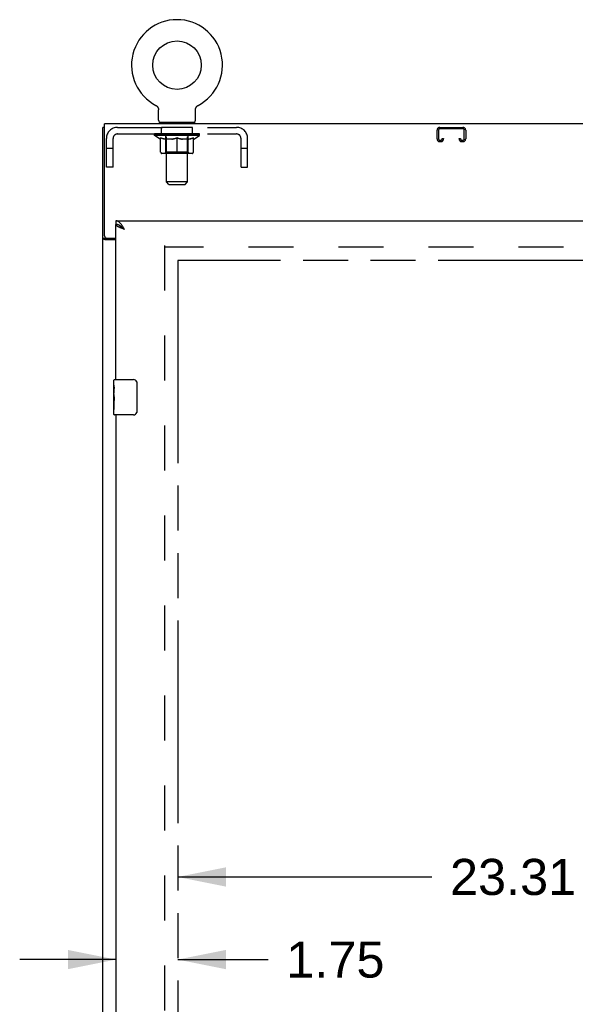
# Model space of a CAD drawing. Header units: inches. Extents: x 0 to 232, y 0 to 150.
# Tile 8 of 17: x 44 to 59, y 88 to 115. Entities that reach past the tile are written whole.
import ezdxf

# ---------------------------------------------------------------- set-up
doc = ezdxf.new("R2010")
doc.units = ezdxf.units.IN
doc.header["$LTSCALE"] = 12.75
doc.header["$MEASUREMENT"] = 0
doc.linetypes.add('HIDDEN', pattern=[0.2, 0.1, -0.1])
doc.linetypes.add('PHANTOM', pattern=[0.8, 0.45, -0.05, 0.1, -0.05, 0.1, -0.05])
doc.layers.get('0').update_dxf_attribs({"linetype": 'CONTINUOUS'})
for name, color, linetype in [('02___PRT_ALL_AXES', 7, 'CONTINUOUS'), ('AVAILABLE_DOOR_SPACE', 7, 'CONTINUOUS'), ('DEFAULT_2', 8, 'HIDDEN'), ('DIMENSIONS', 7, 'CONTINUOUS')]:
    doc.layers.add(name, color=color, linetype=linetype)
doc.styles.get("Standard").update_dxf_attribs({"font": 'arial.ttf'})
doc.dimstyles.new('DIMSTYLE_1', dxfattribs={"dimtxt": 1.022727, "dimasz": 1.363636, "dimexe": 0.09, "dimexo": 0.07, "dimgap": 0.0375, "dimtad": 0, "dimtih": 1, "dimtoh": 1, "dimzin": 4, "dimdsep": 46, "dimtxsty": 'Standard', "dimblk": '_FILLED', "dimblk1": '_FILLED', "dimblk2": '_FILLED', "dimcen": 0.09, "dimazin": 1, "dimtfac": 1, "dimtdec": 3, "dimtofl": 0, "dimtmove": 0, "dimatfit": 3, "dimldrblk": '_FILLED', "dimfxl": 1, "dimtolj": 1, "dimtzin": 4, "dimarcsym": 0})

# ---------------------------------------------------------------- blocks, each defined once
blk = doc.blocks.new('_FILLED')
at = {"color": 0, "linetype": 'ByBlock'}
blk.add_solid([(0, 0), (-1, 0.2), (-1, -0.2)], dxfattribs=at)
blk = doc.blocks.new('*D15')
at = {"layer": 'DIMENSIONS', "color": 2, "linetype": 'Continuous'}
for p, q in [((47.984, 91.118), (55.184, 91.118)), ((71.296, 91.118), (59.781, 91.118))]:
    blk.add_line(p, q, dxfattribs=at)
at = {"layer": 'DIMENSIONS', "color": 2, "linetype": 'Continuous', "xscale": 1.3636363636, "yscale": 1.3636363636, "zscale": 1.3636363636, "rotation": 180}
blk.add_blockref('_FILLED', (47.984, 91.118), dxfattribs=at)
at = {"layer": 'DIMENSIONS', "color": 2, "linetype": 'Continuous', "xscale": 1.3636363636, "yscale": 1.3636363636, "zscale": 1.3636363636}
blk.add_blockref('_FILLED', (71.296, 91.118), dxfattribs=at)
at = {"layer": 'DIMENSIONS', "color": 2, "linetype": 'Continuous', "insert": (57.483, 91.63), "char_height": 1.0227, "width": 3.57384, "attachment_point": 2, "line_spacing_factor": 0.9}
blk.add_mtext('23.31', dxfattribs=at)
blk = doc.blocks.new('*D16')
at = {"layer": 'DIMENSIONS', "color": 2, "linetype": 'Continuous'}
for p, q in [((46.234, 88.778), (43.507, 88.778)), ((47.984, 88.778), (50.548, 88.778))]:
    blk.add_line(p, q, dxfattribs=at)
at = {"layer": 'DIMENSIONS', "color": 2, "linetype": 'Continuous', "xscale": 1.3636363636, "yscale": 1.3636363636, "zscale": 1.3636363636}
blk.add_blockref('_FILLED', (46.234, 88.778), dxfattribs=at)
at = {"layer": 'DIMENSIONS', "color": 2, "linetype": 'Continuous', "xscale": 1.3636363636, "yscale": 1.3636363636, "zscale": 1.3636363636, "rotation": 180}
blk.add_blockref('_FILLED', (47.984, 88.778), dxfattribs=at)
at = {"layer": 'DIMENSIONS', "color": 2, "linetype": 'Continuous', "insert": (51.059, 89.289), "char_height": 1.0227, "width": 2.77923, "attachment_point": 1, "line_spacing_factor": 0.9}
blk.add_mtext('1.75', dxfattribs=at)

msp = doc.modelspace()

# ---------------------------------------------------------------- linework, layer by layer
at = {"color": 7, "linetype": 'Continuous'}
for p, q in [((47.363, 112.976), (47.363, 112.976)), ((47.363, 112.976), (47.368, 112.973)), ((47.364, 112.975), (47.366, 112.974)), ((47.368, 112.973), (47.372, 112.971)), ((47.372, 112.971), (47.377, 112.968)), ((47.377, 112.968), (47.381, 112.965)), ((47.381, 112.965), (47.385, 112.962)), ((48.541, 112.962), (48.545, 112.965)), ((48.545, 112.965), (48.549, 112.968)), ((48.549, 112.968), (48.554, 112.971)), ((48.554, 112.971), (48.558, 112.973)), ((48.554, 112.971), (48.555, 112.971)), ((48.558, 112.973), (48.563, 112.976)), ((48.56, 112.974), (48.561, 112.975)), ((48.563, 112.976), (48.563, 112.976)), ((47.385, 112.962), (47.389, 112.958)), ((47.389, 112.958), (47.393, 112.955)), ((47.393, 112.955), (47.397, 112.951)), ((47.397, 112.951), (47.401, 112.948)), ((47.4, 112.948), (47.404, 112.944)), ((47.404, 112.944), (47.407, 112.94)), ((47.407, 112.94), (47.411, 112.936)), ((47.411, 112.936), (47.414, 112.931)), ((47.414, 112.931), (47.417, 112.927)), ((47.417, 112.927), (47.419, 112.923)), ((47.419, 112.923), (47.422, 112.918)), ((47.422, 112.918), (47.425, 112.913)), ((47.424, 112.914), (47.427, 112.909)), ((47.427, 112.909), (47.429, 112.904)), ((47.429, 112.904), (47.431, 112.899)), ((47.431, 112.899), (47.433, 112.894)), ((47.433, 112.894), (47.434, 112.889)), ((47.434, 112.889), (47.436, 112.884)), ((47.436, 112.884), (47.437, 112.879)), ((47.437, 112.879), (47.438, 112.874)), ((47.438, 112.874), (47.439, 112.869)), ((47.44, 112.556), (47.44, 112.849)), ((48.486, 112.858), (48.487, 112.864)), ((48.486, 112.853), (48.486, 112.858)), ((48.486, 112.853), (48.486, 112.858)), ((48.486, 112.849), (48.486, 112.853)), ((48.486, 112.556), (48.486, 112.849)), ((48.487, 112.869), (48.488, 112.874)), ((48.487, 112.864), (48.487, 112.869)), ((48.488, 112.874), (48.489, 112.879)), ((48.489, 112.879), (48.49, 112.884)), ((48.49, 112.884), (48.492, 112.889)), ((48.492, 112.889), (48.493, 112.894)), ((48.493, 112.894), (48.495, 112.899)), ((48.495, 112.899), (48.497, 112.904)), ((48.497, 112.904), (48.499, 112.909)), ((48.499, 112.909), (48.501, 112.914)), ((48.504, 112.918), (48.506, 112.923)), ((48.506, 112.923), (48.509, 112.927)), ((48.509, 112.927), (48.512, 112.931)), ((48.512, 112.931), (48.515, 112.936)), ((48.515, 112.936), (48.519, 112.94)), ((48.518, 112.94), (48.522, 112.944)), ((48.522, 112.944), (48.525, 112.948)), ((48.525, 112.948), (48.529, 112.951)), ((48.529, 112.951), (48.533, 112.955)), ((48.533, 112.955), (48.537, 112.958)), ((48.537, 112.958), (48.541, 112.962)), ((47.463, 112.487), (47.463, 112.457)), ((48.463, 112.487), (47.463, 112.487)), ((48.463, 112.487), (48.463, 112.457)), ((45.911, 112.353), (45.859, 112.353)), ((46.234, 109.707), (46.234, 109.603)), ((46.357, 109.561), (46.347, 109.568)), ((45.963, 109.205), (45.859, 109.205)), ((45.963, 109.205), (45.963, 109.217)), ((46.174, 105.046), (46.174, 105.192)), ((46.189, 105.207), (46.729, 105.207)), ((46.829, 105.107), (46.829, 104.307)), ((46.174, 104.789), (46.174, 104.822)), ((46.174, 104.592), (46.174, 104.623)), ((46.174, 104.222), (46.174, 104.361)), ((46.729, 104.207), (46.189, 104.207))]:
    msp.add_line(p, q, dxfattribs=at)
at = {"color": 3, "linetype": 'Continuous'}
for p, q in [((45.911, 109.277), (45.911, 112.457)), ((105.807, 112.457), (45.911, 112.457)), ((45.859, 40.561), (45.859, 112.353)), ((46.234, 109.707), (74.921, 109.707)), ((46.234, 105.207), (46.234, 109.603)), ((46.234, 109.165), (45.929, 109.165)), ((45.971, 109.217), (46.234, 109.217)), ((46.234, 104.207), (46.234, 78.957))]:
    msp.add_line(p, q, dxfattribs=at)
at = {"color": 7, "linetype": 'Continuous'}
for points in [[(47.439, 112.869), (47.439, 112.864), (47.44, 112.858)], [(47.439, 112.864), (47.44, 112.858), (47.44, 112.853), (47.44, 112.849)], [(48.501, 112.913), (48.504, 112.918), (48.507, 112.923)], [(46.347, 109.568), (46.337, 109.574), (46.326, 109.579), (46.316, 109.584), (46.306, 109.588), (46.296, 109.592), (46.285, 109.596), (46.275, 109.598), (46.265, 109.6), (46.255, 109.602), (46.244, 109.603), (46.234, 109.603)], [(46.48, 109.461), (46.47, 109.467), (46.46, 109.474), (46.45, 109.48), (46.44, 109.487), (46.431, 109.493), (46.421, 109.499), (46.412, 109.506), (46.403, 109.512), (46.395, 109.519), (46.387, 109.525), (46.38, 109.532), (46.373, 109.538), (46.366, 109.545), (46.361, 109.551), (46.355, 109.558), (46.351, 109.564), (46.35, 109.566)], [(46.48, 109.461), (46.47, 109.47), (46.46, 109.479), (46.45, 109.488), (46.439, 109.497), (46.429, 109.506), (46.419, 109.515), (46.409, 109.524), (46.398, 109.532), (46.388, 109.54), (46.378, 109.547), (46.367, 109.555), (46.357, 109.561)], [(45.979, 109.19), (45.976, 109.191), (45.974, 109.193), (45.972, 109.194), (45.97, 109.195), (45.968, 109.197), (45.966, 109.198), (45.965, 109.2), (45.964, 109.201), (45.963, 109.202), (45.963, 109.204), (45.963, 109.205)], [(46.003, 109.165), (46.003, 109.167), (46.003, 109.169), (46.003, 109.17), (46.002, 109.172), (46.001, 109.174), (46, 109.175), (45.999, 109.177), (45.998, 109.179), (45.996, 109.18), (45.994, 109.182), (45.992, 109.183), (45.99, 109.184), (45.988, 109.185), (45.986, 109.187), (45.984, 109.188), (45.979, 109.19)], [(46.822, 105.143), (46.824, 105.138), (46.826, 105.132), (46.827, 105.126), (46.828, 105.12), (46.829, 105.113), (46.829, 105.107)], [(46.829, 104.307), (46.829, 104.301), (46.828, 104.295), (46.827, 104.288), (46.826, 104.282), (46.824, 104.277), (46.822, 104.271)]]:
    msp.add_lwpolyline(points, dxfattribs=at)
at = {"color": 3, "linetype": 'Continuous'}
for points in [[(46.388, 109.598), (46.378, 109.611), (46.367, 109.623), (46.357, 109.635), (46.347, 109.646), (46.337, 109.656), (46.326, 109.666), (46.316, 109.674), (46.306, 109.682), (46.296, 109.688), (46.285, 109.694), (46.275, 109.699), (46.265, 109.702), (46.255, 109.705), (46.244, 109.707), (46.234, 109.707)], [(46.34, 109.515), (46.328, 109.521), (46.317, 109.526), (46.306, 109.532), (46.296, 109.537), (46.286, 109.543), (46.278, 109.548), (46.27, 109.554), (46.262, 109.559), (46.256, 109.565), (46.25, 109.57), (46.245, 109.576), (46.241, 109.581), (46.238, 109.587), (46.236, 109.592), (46.234, 109.598), (46.234, 109.603)], [(46.48, 109.461), (46.451, 109.472), (46.436, 109.477), (46.421, 109.483), (46.407, 109.488), (46.393, 109.493), (46.379, 109.499), (46.366, 109.504), (46.353, 109.51), (46.34, 109.515)], [(46.48, 109.461), (46.47, 109.477), (46.46, 109.493), (46.45, 109.509), (46.439, 109.524), (46.429, 109.54), (46.419, 109.555), (46.409, 109.57), (46.398, 109.584), (46.388, 109.598)], [(45.929, 109.165), (45.927, 109.166), (45.924, 109.168), (45.921, 109.169), (45.918, 109.171), (45.915, 109.172), (45.911, 109.174), (45.907, 109.175), (45.903, 109.177), (45.899, 109.178), (45.894, 109.179), (45.89, 109.181), (45.887, 109.182), (45.883, 109.183), (45.88, 109.185), (45.877, 109.186), (45.874, 109.187), (45.871, 109.189), (45.868, 109.191), (45.866, 109.192), (45.864, 109.194), (45.862, 109.196), (45.861, 109.198), (45.86, 109.199), (45.86, 109.201), (45.859, 109.203), (45.859, 109.205)]]:
    msp.add_lwpolyline(points, dxfattribs=at)
at = {"color": 7, "linetype": 'Continuous'}
msp.add_circle((47.963, 114.115), 0.688, dxfattribs=at)
for centre, radius, start, end in [((47.963, 114.115), 1.288, 297.7005, 242.2995), ((47.509, 112.556), 0.069, 180, 270), ((48.417, 112.556), 0.069, 270, 360), ((46.189, 105.192), 0.015, 90, 180), ((46.729, 105.107), 0.1, 21.1999, 90), ((46.189, 104.222), 0.015, 180, 270), ((46.729, 104.307), 0.1, 270, 338.7946)]:
    msp.add_arc(centre, radius, start, end, dxfattribs=at)
at = {"color": 3, "linetype": 'Continuous'}
msp.add_arc((45.971, 109.277), 0.06, 180, 270, dxfattribs=at)
at = {"layer": '02___PRT_ALL_AXES', "color": 8, "linetype": 'HIDDEN'}
for p, q in [((47.525, 112.166), (47.525, 112.353)), ((48.4, 112.353), (47.525, 112.353)), ((48.4, 112.166), (47.525, 112.166)), ((48.4, 112.166), (48.4, 112.353))]:
    msp.add_line(p, q, dxfattribs=at)
at = {"layer": '02___PRT_ALL_AXES', "color": 7, "linetype": 'Continuous'}
for p, q in [((46.174, 105.046), (46.174, 105.192)), ((46.174, 104.789), (46.174, 105.046)), ((46.18, 104.99), (46.174, 104.99)), ((46.181, 104.822), (46.181, 104.959)), ((46.174, 104.822), (46.181, 104.822)), ((46.174, 104.222), (46.174, 104.786)), ((46.176, 104.759), (46.174, 104.759)), ((46.174, 104.628), (46.18, 104.628)), ((46.175, 104.761), (46.177, 104.739)), ((46.174, 104.592), (46.181, 104.592)), ((46.174, 104.529), (46.181, 104.529)), ((46.174, 104.361), (46.181, 104.361)), ((46.181, 104.361), (46.181, 104.592))]:
    msp.add_line(p, q, dxfattribs=at)
for points in [[(46.174, 105.046), (46.174, 105.043), (46.174, 105.038), (46.175, 105.033), (46.177, 105.019)], [(46.177, 105.019), (46.178, 105.012), (46.178, 105.004), (46.179, 104.995)], [(46.179, 104.995), (46.18, 104.986), (46.18, 104.977), (46.181, 104.968), (46.181, 104.959)], [(46.174, 104.789), (46.174, 104.781), (46.175, 104.771), (46.175, 104.761)], [(46.177, 104.739), (46.178, 104.728), (46.179, 104.716), (46.18, 104.703), (46.18, 104.691), (46.181, 104.678), (46.181, 104.665), (46.181, 104.652), (46.18, 104.64), (46.18, 104.627), (46.179, 104.615), (46.178, 104.603)]]:
    msp.add_lwpolyline(points, dxfattribs=at)
msp.add_ellipse((46.437, 104.623), major_axis=(0.263, 0), ratio=0.432808, start_param=-3.141593, end_param=-2.961605, dxfattribs=at)
at = {"layer": 'AVAILABLE_DOOR_SPACE', "color": 4, "linetype": 'PHANTOM'}
for p, q in [((47.984, 108.582), (47.984, 48.332)), ((71.296, 108.582), (47.984, 108.582))]:
    msp.add_line(p, q, dxfattribs=at)
at = {"layer": 'DEFAULT_2', "color": 8, "linetype": 'HIDDEN'}
for p, q in [((47.371, 112.971), (47.372, 112.971)), ((48.563, 112.976), (48.563, 112.976)), ((47.65, 112.487), (47.65, 112.457)), ((47.663, 110.806), (47.663, 112.453)), ((48.263, 110.806), (48.263, 112.453)), ((48.275, 112.487), (48.275, 112.457)), ((46.28, 112.353), (49.646, 112.353)), ((46.28, 112.166), (49.646, 112.166)), ((47.33, 112.125), (47.33, 112.172)), ((47.339, 112.165), (47.339, 112.172)), ((47.348, 112.162), (47.348, 112.165)), ((47.348, 112.162), (48.578, 112.162)), ((47.357, 112.162), (47.357, 112.165)), ((47.358, 112.162), (47.358, 112.165)), ((47.368, 112.165), (47.368, 112.172)), ((47.384, 112.162), (47.384, 112.165)), ((47.386, 112.162), (47.386, 112.165)), ((47.415, 112.165), (47.415, 112.172)), ((47.429, 112.162), (47.429, 112.165)), ((47.432, 112.162), (47.432, 112.165)), ((47.636, 112.165), (47.435, 112.165)), ((47.478, 112.165), (47.478, 112.172)), ((47.479, 112.162), (47.479, 112.165)), ((47.48, 112.162), (47.48, 112.165)), ((47.483, 112.162), (47.483, 112.165)), ((47.49, 112.162), (47.49, 112.165)), ((47.49, 112.162), (47.49, 112.165)), ((47.494, 112.162), (47.494, 112.165)), ((47.497, 112.162), (47.497, 112.166)), ((47.501, 112.162), (47.501, 112.165)), ((47.516, 112.162), (47.516, 112.165)), ((47.534, 112.162), (47.534, 112.168)), ((47.534, 112.162), (47.534, 112.165)), ((47.554, 112.162), (47.554, 112.165)), ((47.554, 112.162), (47.554, 112.165)), ((47.556, 112.165), (47.556, 112.172)), ((47.566, 112.162), (47.566, 112.165)), ((47.57, 112.162), (47.57, 112.165)), ((47.579, 112.162), (47.579, 112.165)), ((47.59, 112.162), (47.59, 112.169)), ((47.606, 112.162), (47.606, 112.165)), ((47.609, 112.162), (47.609, 112.165)), ((47.636, 112.162), (47.636, 112.165)), ((47.703, 112.165), (47.641, 112.165)), ((47.646, 112.165), (47.646, 112.172)), ((47.653, 112.162), (47.653, 112.165)), ((47.658, 112.162), (47.658, 112.165)), ((47.664, 112.162), (47.664, 112.171)), ((47.668, 112.162), (47.668, 112.165)), ((47.679, 112.162), (47.679, 112.165)), ((47.703, 112.162), (47.703, 112.165)), ((47.778, 112.165), (47.719, 112.165)), ((47.739, 112.162), (47.739, 112.165)), ((47.746, 112.165), (47.746, 112.172)), ((47.75, 112.162), (47.75, 112.165)), ((47.752, 112.162), (47.752, 112.171)), ((47.755, 112.162), (47.755, 112.165)), ((47.763, 112.162), (47.763, 112.166)), ((47.778, 112.162), (47.778, 112.165)), ((47.858, 112.165), (47.804, 112.165)), ((47.817, 112.162), (47.817, 112.165)), ((47.849, 112.165), (47.963, 112.172)), ((47.853, 112.165), (47.853, 112.172)), ((47.854, 112.172), (47.853, 112.172)), ((47.854, 112.165), (47.854, 112.172)), ((47.854, 112.162), (47.854, 112.165)), ((47.857, 112.162), (47.857, 112.166)), ((47.858, 112.162), (47.858, 112.165)), ((47.859, 112.162), (47.859, 112.165)), ((47.942, 112.165), (47.894, 112.165)), ((47.899, 112.162), (47.899, 112.165)), ((47.942, 112.162), (47.942, 112.165)), ((47.96, 112.166), (47.96, 112.165)), ((47.96, 112.162), (47.96, 112.166)), ((47.96, 112.162), (47.96, 112.165)), ((47.963, 112.165), (47.963, 112.172)), ((47.966, 112.162), (47.966, 112.166)), ((47.966, 112.166), (47.966, 112.165)), ((47.966, 112.162), (47.966, 112.165)), ((47.968, 112.165), (48.032, 112.165)), ((47.984, 112.162), (47.984, 112.165)), ((48, 112.165), (48, 112.17)), ((48, 112.17), (48.077, 112.165)), ((48.021, 112.165), (48.021, 112.169)), ((48.026, 112.162), (48.026, 112.165)), ((48.067, 112.162), (48.067, 112.165)), ((48.067, 112.162), (48.067, 112.165)), ((48.068, 112.165), (48.122, 112.165)), ((48.069, 112.162), (48.069, 112.166)), ((48.072, 112.165), (48.072, 112.172)), ((48.072, 112.172), (48.073, 112.172)), ((48.072, 112.162), (48.072, 112.165)), ((48.073, 112.165), (48.073, 112.172)), ((48.109, 112.162), (48.109, 112.165)), ((48.148, 112.162), (48.148, 112.165)), ((48.148, 112.165), (48.207, 112.165)), ((48.163, 112.162), (48.163, 112.166)), ((48.171, 112.162), (48.171, 112.165)), ((48.173, 112.162), (48.173, 112.171)), ((48.176, 112.162), (48.176, 112.165)), ((48.18, 112.165), (48.18, 112.172)), ((48.187, 112.162), (48.187, 112.165)), ((48.223, 112.162), (48.223, 112.165)), ((48.223, 112.165), (48.285, 112.165)), ((48.247, 112.162), (48.247, 112.165)), ((48.258, 112.162), (48.258, 112.165)), ((48.262, 112.162), (48.262, 112.171)), ((48.268, 112.162), (48.268, 112.165)), ((48.273, 112.162), (48.273, 112.165)), ((48.28, 112.165), (48.28, 112.172)), ((48.29, 112.162), (48.29, 112.165)), ((48.29, 112.165), (48.491, 112.165)), ((48.317, 112.162), (48.317, 112.165)), ((48.32, 112.162), (48.32, 112.165)), ((48.336, 112.162), (48.336, 112.169)), ((48.347, 112.162), (48.347, 112.165)), ((48.356, 112.162), (48.356, 112.165)), ((48.36, 112.162), (48.36, 112.165)), ((48.37, 112.165), (48.37, 112.172)), ((48.371, 112.162), (48.371, 112.165)), ((48.372, 112.162), (48.372, 112.165)), ((48.392, 112.162), (48.392, 112.168)), ((48.392, 112.162), (48.392, 112.165)), ((48.41, 112.162), (48.41, 112.165)), ((48.425, 112.162), (48.425, 112.165)), ((48.429, 112.162), (48.429, 112.166)), ((48.432, 112.162), (48.432, 112.165)), ((48.436, 112.162), (48.436, 112.165)), ((48.436, 112.162), (48.436, 112.165)), ((48.443, 112.162), (48.443, 112.165)), ((48.446, 112.162), (48.446, 112.165)), ((48.447, 112.162), (48.447, 112.165)), ((48.448, 112.165), (48.448, 112.172)), ((48.494, 112.162), (48.494, 112.165)), ((48.497, 112.162), (48.497, 112.165)), ((48.511, 112.165), (48.511, 112.172)), ((48.54, 112.162), (48.54, 112.165)), ((48.542, 112.162), (48.542, 112.165)), ((48.558, 112.165), (48.558, 112.172)), ((48.568, 112.162), (48.568, 112.165)), ((48.569, 112.162), (48.569, 112.165)), ((48.578, 112.162), (48.578, 112.165)), ((48.587, 112.165), (48.587, 112.172)), ((48.596, 112.125), (48.596, 112.172)), ((55.328, 112.027), (55.328, 112.273)), ((55.368, 112.273), (55.368, 112.027)), ((55.408, 112.353), (56.06, 112.353)), ((56.06, 112.313), (55.408, 112.313)), ((56.1, 112.027), (56.1, 112.273)), ((56.14, 112.273), (56.14, 112.027)), ((45.963, 111.228), (45.963, 112.036)), ((46.15, 111.228), (46.15, 112.036)), ((47.489, 112.014), (47.33, 112.125)), ((48.596, 112.125), (47.33, 112.125)), ((47.489, 112.014), (47.499, 112.014)), ((47.499, 111.651), (47.499, 112.057)), ((47.822, 112.014), (47.642, 112.014)), ((47.65, 111.654), (47.65, 112.122)), ((47.963, 111.614), (47.963, 112.058)), ((48.284, 112.014), (48.104, 112.014)), ((48.276, 111.654), (48.276, 112.122)), ((48.426, 111.651), (48.426, 112.057)), ((48.426, 112.014), (48.437, 112.014)), ((48.437, 112.014), (48.596, 112.125)), ((49.776, 111.228), (49.776, 112.036)), ((49.963, 111.228), (49.963, 112.036)), ((55.408, 111.987), (55.435, 111.987)), ((55.435, 111.947), (55.408, 111.947)), ((55.475, 112.027), (55.475, 112.041)), ((55.475, 112.041), (55.515, 112.041)), ((55.515, 112.041), (55.515, 112.027)), ((55.953, 112.027), (55.953, 112.041)), ((55.953, 112.041), (55.993, 112.041)), ((55.993, 112.041), (55.993, 112.027)), ((56.033, 111.987), (56.06, 111.987)), ((56.06, 111.947), (56.033, 111.947)), ((46.15, 111.758), (45.963, 111.758)), ((48.389, 111.614), (47.537, 111.614)), ((47.65, 111.654), (47.61, 111.614)), ((48.276, 111.654), (47.65, 111.654)), ((48.276, 111.654), (48.316, 111.614)), ((49.963, 111.758), (49.776, 111.758)), ((46.15, 111.228), (45.963, 111.228)), ((49.776, 111.228), (49.963, 111.228)), ((47.732, 110.737), (47.663, 110.806)), ((48.263, 110.806), (47.663, 110.806)), ((47.732, 110.737), (48.194, 110.737)), ((48.194, 110.737), (48.263, 110.806)), ((47.609, 109.009), (47.609, 47.905)), ((74.213, 108.957), (47.609, 108.957))]:
    msp.add_line(p, q, dxfattribs=at)
for points in [[(47.499, 112.057), (47.525, 112.047), (47.551, 112.038), (47.576, 112.031), (47.6, 112.024), (47.625, 112.018), (47.649, 112.014)], [(47.642, 112.014), (47.618, 112.019), (47.595, 112.024), (47.571, 112.031), (47.548, 112.038), (47.524, 112.047), (47.499, 112.056)], [(47.812, 112.014), (47.837, 112.018), (47.862, 112.024), (47.887, 112.031), (47.912, 112.039), (47.937, 112.048), (47.963, 112.058)], [(47.963, 112.056), (47.939, 112.046), (47.915, 112.038), (47.891, 112.03), (47.868, 112.024), (47.845, 112.018), (47.822, 112.014)], [(47.963, 112.058), (47.989, 112.048), (48.015, 112.039), (48.04, 112.031), (48.065, 112.024), (48.089, 112.018), (48.114, 112.014)], [(48.104, 112.014), (48.081, 112.018), (48.058, 112.024), (48.034, 112.031), (48.011, 112.038), (47.987, 112.047), (47.963, 112.056)], [(48.277, 112.014), (48.301, 112.018), (48.326, 112.024), (48.351, 112.031), (48.376, 112.038), (48.401, 112.047), (48.426, 112.057)], [(48.426, 112.056), (48.402, 112.047), (48.378, 112.038), (48.354, 112.031), (48.331, 112.024), (48.307, 112.018), (48.284, 112.014)]]:
    msp.add_lwpolyline(points, dxfattribs=at)
for centre, radius, start, end in [((47.628, 112.453), 0.0345, 0, 90), ((48.297, 112.453), 0.0345, 90, 180), ((46.28, 112.036), 0.317, 90, 180), ((46.28, 112.036), 0.13, 90, 180), ((47.61, 112.122), 0.0398, 0, 90), ((48.316, 112.122), 0.0398, 90, 180), ((49.646, 112.036), 0.317, 0, 90), ((49.646, 112.036), 0.13, 0, 90), ((55.408, 112.273), 0.08, 90, 180), ((55.408, 112.273), 0.04, 90, 180), ((56.06, 112.273), 0.08, 0, 90), ((56.06, 112.273), 0.04, 0, 90), ((55.408, 112.027), 0.08, 180, 270), ((55.408, 112.027), 0.04, 180, 270), ((55.435, 112.027), 0.08, 270, 360), ((55.435, 112.027), 0.04, 270, 360), ((56.033, 112.027), 0.08, 180, 270), ((56.033, 112.027), 0.04, 180, 270), ((56.06, 112.027), 0.08, 270, 360), ((56.06, 112.027), 0.04, 270, 360), ((47.537, 111.651), 0.0371, 180, 270), ((48.389, 111.651), 0.0371, 270, 360)]:
    msp.add_arc(centre, radius, start, end, dxfattribs=at)
for centre, major_axis, ratio, start_param, end_param in [((47.963, 112.172), (0.633, 0.007), 0.05963, 2.96643, 3.140963), ((47.31, 112.16), (0.198, 0), 0.060556, 0.430652, 1.470503), ((47.963, 112.172), (0.633, 0), 0.060556, -3.141593, -2.96706), ((47.31, 112.153), (0.198, 0.002), 0.05963, 1.376596, 1.469874), ((47.963, 112.172), (0.633, 0.013), 0.05688, 2.791345, 2.965878), ((47.286, 112.16), (0.198, 0.002), 0.05963, 0.25549, 1.295341), ((47.354, 112.16), (0.198, -0.002), 0.05963, 0.605815, 1.645666), ((47.963, 112.172), (0.633, -0.007), 0.05963, -2.96643, -2.791898), ((47.354, 112.153), (0.198, 0), 0.060556, 1.551758, 1.645036), ((47.286, 112.153), (0.198, 0.004), 0.05688, 1.20151, 1.294789), ((47.355, 112.156), (0.164, 0.002), 0.05963, 1.065228, 1.614276), ((47.335, 112.156), (0.164, 0.003), 0.05688, 0.890143, 1.43919), ((47.393, 112.156), (0.164, 0), 0.060556, 1.240391, 1.789438), ((47.963, 112.172), (0.633, 0.019), 0.052395, 2.616403, 2.790936), ((47.282, 112.16), (0.198, 0.004), 0.05688, 0.080405, 1.120256), ((47.417, 112.16), (0.198, -0.004), 0.05688, 0.7809, 1.820751), ((47.963, 112.172), (0.633, -0.013), 0.05688, -2.791345, -2.616812), ((47.417, 112.153), (0.198, -0.002), 0.05963, 1.72692, 1.820198), ((47.282, 112.153), (0.198, 0.006), 0.052395, 1.026568, 1.119847), ((47.335, 112.156), (0.164, 0.005), 0.052395, 0.715201, 1.264248), ((47.449, 112.156), (0.164, -0.002), 0.05963, 1.415553, 1.9646), ((47.963, 112.172), (0.633, 0.025), 0.046319, 2.441654, 2.616187), ((47.496, 112.16), (0.198, -0.006), 0.052395, 0.955842, 1.995693), ((47.299, 112.16), (0.198, 0.006), 0.052395, -0.094537, 0.945314), ((47.963, 112.172), (0.633, -0.019), 0.052395, -2.616403, -2.44187), ((47.496, 112.153), (0.198, -0.004), 0.05688, 1.902006, 1.995284), ((47.299, 112.153), (0.198, 0.008), 0.046319, 0.851819, 0.945098), ((47.353, 112.156), (0.164, 0.006), 0.046319, 0.540452, 1.089499), ((47.52, 112.156), (0.164, -0.003), 0.05688, 1.590638, 2.139686), ((47.963, 112.172), (0.633, 0.029), 0.038841, 2.267123, 2.441656), ((47.589, 112.16), (0.198, -0.008), 0.046319, 1.130591, 2.170442), ((47.336, 112.16), (0.198, 0.008), 0.046319, -0.269286, 0.770565), ((47.963, 112.172), (0.633, -0.025), 0.046319, -2.441654, -2.267121), ((47.589, 112.153), (0.198, -0.006), 0.052395, 2.076947, 2.170226), ((47.336, 112.153), (0.198, 0.009), 0.038841, 0.677289, 0.770567), ((47.39, 112.156), (0.164, 0.008), 0.038841, 0.365921, 0.914969), ((47.605, 112.156), (0.164, -0.005), 0.052395, 1.76558, 2.314627), ((47.963, 112.172), (0.633, 0.033), 0.030195, 2.09281, 2.267343), ((47.694, 112.16), (0.198, -0.009), 0.038841, 1.305122, 2.344973), ((47.392, 112.16), (0.198, 0.009), 0.038841, -0.443817, 0.596034), ((47.963, 112.172), (0.633, -0.029), 0.038841, -2.267123, -2.092591), ((47.694, 112.153), (0.198, -0.008), 0.046319, 2.251696, 2.344975), ((47.392, 112.153), (0.198, 0.01), 0.030195, 0.502975, 0.596254), ((47.445, 112.156), (0.164, 0.009), 0.030195, 0.191608, 0.740655), ((47.7, 112.156), (0.164, -0.006), 0.046319, 1.940329, 2.489376), ((47.466, 112.16), (0.198, 0.01), 0.030195, -0.61813, 0.421721), ((47.963, 112.172), (0.633, 0.036), 0.020645, 1.918687, 2.09322), ((47.807, 112.16), (0.198, -0.01), 0.030195, 1.479435, 2.519286), ((47.963, 112.172), (0.633, -0.033), 0.030195, -2.09281, -1.918277), ((47.807, 112.153), (0.198, -0.009), 0.038841, 2.426227, 2.519505), ((47.466, 112.153), (0.198, 0.011), 0.020645, 0.328852, 0.422131), ((47.515, 112.156), (0.164, 0.009), 0.020645, 0.017485, 0.566532), ((47.804, 112.156), (0.164, -0.008), 0.038841, 2.11486, 2.663907), ((47.554, 112.16), (0.198, 0.011), 0.020645, -0.792253, 0.247598), ((47.963, 112.172), (0.633, 0.038), 0.010478, 1.744704, 1.919237), ((47.925, 112.16), (0.198, -0.011), 0.020645, 1.653558, 2.693409), ((47.963, 112.172), (0.633, -0.036), 0.020645, -1.918687, -1.744154), ((47.925, 112.153), (0.198, -0.01), 0.030195, 2.60054, 2.693819), ((47.554, 112.153), (0.198, 0.012), 0.010478, 0.154869, 0.248148), ((47.598, 112.156), (0.164, 0.01), 0.010478, 6.126688, 6.675735), ((47.912, 112.156), (0.164, -0.009), 0.030195, 2.289173, 2.83822), ((47.655, 112.16), (0.198, 0.012), 0.010478, -0.966236, -0.000846), ((48.044, 112.16), (0.198, -0.012), 0.010478, 1.827541, 2.867392), ((47.963, 112.172), (0.633, -0.038), 0.010478, -1.744704, -1.563007), ((48.044, 112.153), (0.198, -0.011), 0.020645, 2.774664, 2.867942), ((48.022, 112.156), (0.164, -0.009), 0.020645, 2.463296, 3.012344), ((47.882, 112.16), (0.198, 0.012), 0.010478, 0.274201, 1.314052), ((47.796, 112.156), (0.164, 0.01), 0.010478, -0.000483, 0.504314), ((47.766, 112.153), (0.198, 0.012), 0.010478, 0.099668, 0.192946), ((47.963, 112.172), (0.633, 0.038), 0.010478, -1.571421, -1.396888), ((48.13, 112.156), (0.164, -0.01), 0.010478, 2.637279, 3.14189), ((48.16, 112.153), (0.198, -0.012), 0.010478, 2.74231, 2.948646), ((48.001, 112.16), (0.198, 0.011), 0.020645, 0.448184, 1.488034), ((47.904, 112.156), (0.164, 0.009), 0.020645, 0.129249, 0.678296), ((47.882, 112.153), (0.198, 0.011), 0.020645, 0.273651, 0.366929), ((48.271, 112.16), (0.198, -0.012), 0.010478, -3.140747, -2.175357), ((47.963, 112.172), (0.633, 0.036), 0.020645, -1.397439, -1.222906), ((47.963, 112.172), (0.633, -0.038), 0.010478, 1.222355, 1.396888), ((48.119, 112.16), (0.198, 0.01), 0.030195, 0.622307, 1.662158), ((48.014, 112.156), (0.164, 0.009), 0.030195, 0.303372, 0.852419), ((48.328, 112.156), (0.164, -0.01), 0.010478, 2.749043, 3.29809), ((48.372, 112.16), (0.198, -0.011), 0.020645, 2.893995, 3.933846), ((48.001, 112.153), (0.198, 0.01), 0.030195, 0.447774, 0.541052), ((48.372, 112.153), (0.198, -0.012), 0.010478, 2.893445, 2.986723), ((48.232, 112.16), (0.198, 0.009), 0.038841, 0.79662, 1.836471), ((47.963, 112.172), (0.633, 0.033), 0.030195, -1.223315, -1.048783), ((47.963, 112.172), (0.633, -0.036), 0.020645, 1.048373, 1.222906), ((48.122, 112.156), (0.164, 0.008), 0.038841, 0.477686, 1.026733), ((48.411, 112.156), (0.164, -0.009), 0.020645, 2.57506, 3.124108), ((48.46, 112.16), (0.198, -0.01), 0.030195, 2.719872, 3.759723), ((48.337, 112.16), (0.198, 0.008), 0.046319, 0.971151, 2.011002), ((48.119, 112.153), (0.198, 0.009), 0.038841, 0.622087, 0.715366), ((48.46, 112.153), (0.198, -0.011), 0.020645, 2.719462, 2.812741), ((47.963, 112.172), (0.633, 0.029), 0.038841, -1.049002, -0.874469), ((47.963, 112.172), (0.633, -0.033), 0.030195, 0.87425, 1.048783), ((48.226, 112.156), (0.164, 0.006), 0.046319, 0.652216, 1.201263), ((48.43, 112.16), (0.198, 0.006), 0.052395, 1.1459, 2.185751), ((48.481, 112.156), (0.164, -0.009), 0.030195, 2.400937, 2.949985), ((48.534, 112.16), (0.198, -0.009), 0.038841, 2.545558, 3.585409), ((48.321, 112.156), (0.164, 0.005), 0.052395, 0.826965, 1.376012), ((48.232, 112.153), (0.198, 0.008), 0.046319, 0.796618, 0.889896), ((48.534, 112.153), (0.198, -0.01), 0.030195, 2.545339, 2.638617), ((48.509, 112.16), (0.198, 0.004), 0.05688, 1.320842, 2.360692), ((47.963, 112.172), (0.633, 0.025), 0.046319, -0.874471, -0.699939), ((47.963, 112.172), (0.633, -0.029), 0.038841, 0.699936, 0.874469), ((48.59, 112.16), (0.198, -0.008), 0.046319, 2.371028, 3.410879), ((48.536, 112.156), (0.164, -0.008), 0.038841, 2.226624, 2.775671), ((48.572, 112.16), (0.198, 0.002), 0.05963, 1.495927, 2.535778), ((48.406, 112.156), (0.164, 0.003), 0.05688, 1.001907, 1.550954), ((48.627, 112.16), (0.198, -0.006), 0.052395, 2.196279, 3.23613), ((48.573, 112.156), (0.164, -0.006), 0.046319, 2.052093, 2.601141), ((48.337, 112.153), (0.198, 0.006), 0.052395, 0.971367, 1.064645), ((48.616, 112.16), (0.198, 0), 0.060556, 1.671089, 2.71094), ((48.59, 112.153), (0.198, -0.009), 0.038841, 2.371026, 2.464304), ((48.644, 112.16), (0.198, -0.004), 0.05688, 2.021337, 3.061188), ((47.963, 112.172), (0.633, 0.019), 0.052395, -0.699723, -0.52519), ((47.963, 112.172), (0.633, -0.025), 0.046319, 0.525406, 0.699939), ((48.64, 112.16), (0.198, -0.002), 0.05963, 1.846251, 2.886102), ((48.477, 112.156), (0.164, 0.002), 0.05963, 1.176993, 1.72604), ((48.591, 112.156), (0.164, -0.005), 0.052395, 1.877344, 2.426392), ((48.533, 112.156), (0.164, 0), 0.060556, 1.352155, 1.901202), ((48.59, 112.156), (0.164, -0.003), 0.05688, 1.702402, 2.25145), ((48.571, 112.156), (0.164, -0.002), 0.05963, 1.527317, 2.076364), ((48.43, 112.153), (0.198, 0.004), 0.05688, 1.146309, 1.239587), ((48.627, 112.153), (0.198, -0.008), 0.046319, 2.196495, 2.289773), ((47.963, 112.172), (0.633, 0.013), 0.05688, -0.524781, -0.350248), ((47.963, 112.172), (0.633, -0.019), 0.052395, 0.350657, 0.52519), ((48.509, 112.153), (0.198, 0.002), 0.05963, 1.321394, 1.414673), ((48.644, 112.153), (0.198, -0.006), 0.052395, 2.021746, 2.115024), ((47.963, 112.172), (0.633, 0.007), 0.05963, -0.349695, -0.175162), ((47.963, 112.172), (0.633, -0.013), 0.05688, 0.175715, 0.350248), ((48.572, 112.153), (0.198, 0), 0.060556, 1.496556, 1.589835), ((48.64, 112.153), (0.198, -0.004), 0.05688, 1.846804, 1.940083), ((48.616, 112.153), (0.198, -0.002), 0.05963, 1.671719, 1.764997), ((47.963, 112.172), (0.633, 0), 0.060556, -0.174533, 0), ((47.963, 112.172), (0.633, -0.007), 0.05963, 0.000629, 0.175162)]:
    msp.add_ellipse(centre, major_axis=major_axis, ratio=ratio, start_param=start_param, end_param=end_param, dxfattribs=at)

# ---------------------------------------------------------------- dimensions: what is measured, and where the dimension line sits
at = {"layer": 'DIMENSIONS', "color": 2, "linetype": 'Continuous'}
dim = msp.add_linear_dim(base=(46.234, 88.778), p1=(47.984, 108.582), p2=(46.234, 103), angle=180, dimstyle='DIMSTYLE_1', dxfattribs=at)
dim.commit()
dim.dimension.update_dxf_attribs({"geometry": '*D16', "text_midpoint": (52.497, 88.772), "dimtype": 160})
dim = msp.add_linear_dim(base=(71.296, 91.118), p1=(47.984, 108.582), p2=(71.296, 108.582), dimstyle='DIMSTYLE_1', dxfattribs=at)
dim.commit()
dim.dimension.update_dxf_attribs({"geometry": '*D15', "text_midpoint": (57.37, 91.113), "dimtype": 160})

doc.saveas('drawing.dxf')
